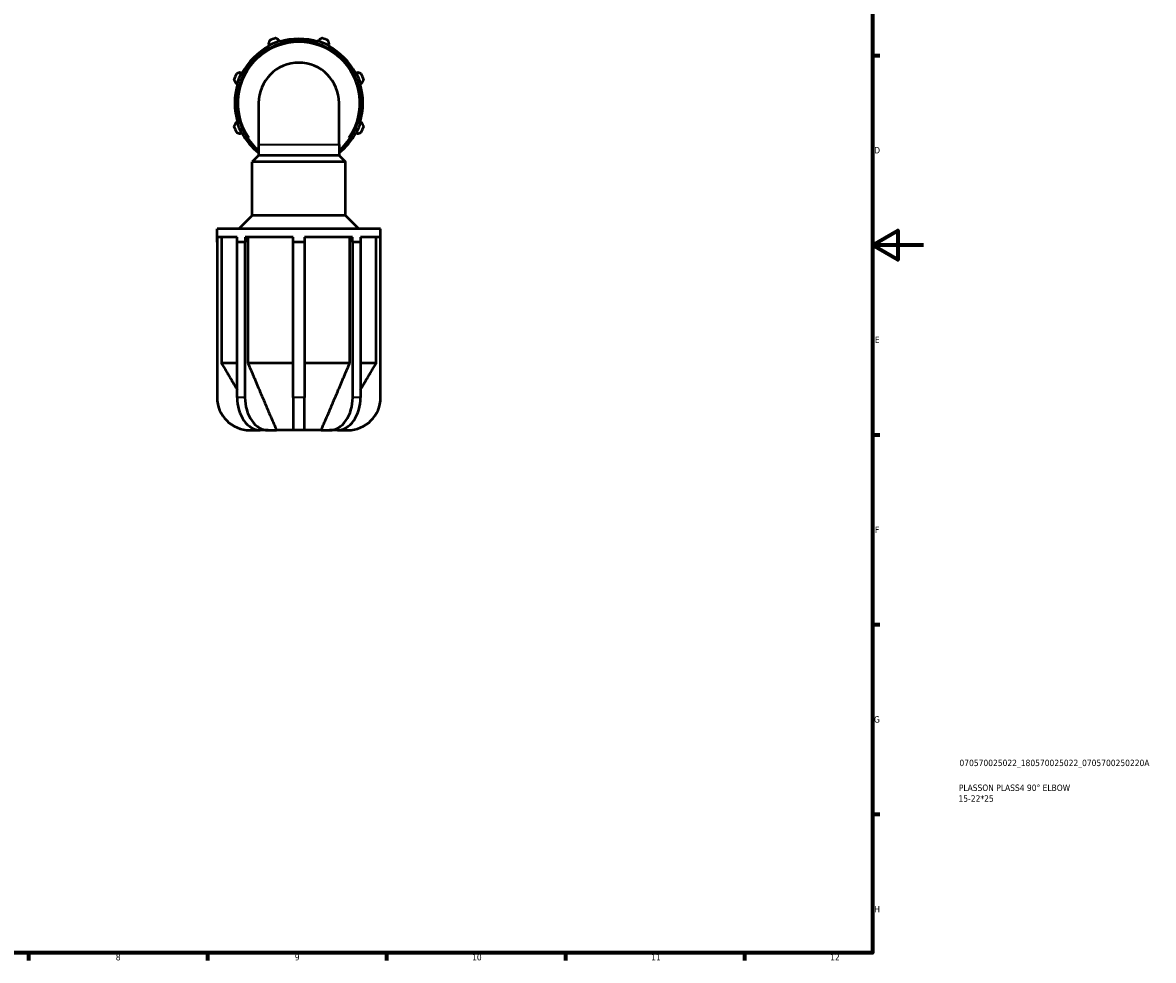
# Model space of a CAD drawing. Header units: millimetres. Extents: x 0 to 931, y 0 to 842.
# Tile 5 of 6: x 488 to 931, y 17 to 384. Entities that reach past the tile are written whole.
import ezdxf

# ---------------------------------------------------------------- set-up
doc = ezdxf.new("R2010")
doc.units = ezdxf.units.MM
for name, color, linetype, lineweight in [('Border (ISO)', 7, 'Continuous', 70), ('Title (ISO)', 7, 'Continuous', 50), ('Visible (ISO)', 7, 'Continuous', 50), ('Visible Narrow (ISO)', 7, 'Continuous', 35)]:
    doc.layers.add(name, color=color, linetype=linetype, lineweight=lineweight)
doc.styles.add('Note Text (ISO)', font='tahoma.ttf')

# ---------------------------------------------------------------- blocks, each defined once
blk = doc.blocks.new('Borders Default Border')
at = {"layer": 'Border (ISO)'}
for p, q in [((821, 371.25), (823.9, 371.25)), ((821, 222.75), (823.9, 222.75)), ((821, 148.5), (823.9, 148.5)), ((821, 74.25), (823.9, 74.25)), ((490.58, 20), (490.58, 17.1)), ((560.67, 20), (560.67, 17.1)), ((630.75, 20), (630.75, 17.1)), ((700.83, 20), (700.83, 17.1)), ((770.92, 20), (770.92, 17.1))]:
    blk.add_line(p, q, dxfattribs=at)
at = {"layer": 'Border (ISO)', "flags": 128}
for points in [[(20, 20), (20, 574), (821, 574), (821, 20), (20, 20)], [(841, 297), (821, 297), (831, 302.77), (831, 291.23), (821, 297)]]:
    blk.add_lwpolyline(points, dxfattribs=at)
at = {"layer": 'Border (ISO)', "color": 232, "true_color": 0xca0064, "char_height": 2.5, "attachment_point": 7, "style": 'Note Text (ISO)'}
for s, insert in [('D', (821.73, 332.88)), ('E', (821.94, 258.63)), ('F', (822, 184.38)), ('G', (821.61, 110.08)), ('H', (821.74, 35.88)), ('8', (524.81, 17.04)), ('9', (594.88, 17.05)), ('10', (664.29, 17.05)), ('11', (734.37, 17.1)), ('12', (804.46, 17.1))]:
    blk.add_mtext(s, dxfattribs=dict(at, insert=insert))
blk = doc.blocks.new('Title Blocks ISO')
at = {"layer": 'Title (ISO)', "color": 232, "true_color": 0xca0064, "style": 'Note Text (ISO)'}
for tag, p in [('PART_NUMBER_001', (34.08, 73.13)), ('DESCRIPTION_001', (33.84, 63.4)), ('DESCRIPTION_002', (33.71, 59.18))]:
    blk.add_attdef(tag, p, '', height=2.5, dxfattribs=at)

msp = doc.modelspace()

# ---------------------------------------------------------------- linework, layer by layer
at = {"layer": 'Visible (ISO)'}
for p, q in [((588.8318, 376.7782), (588.6695, 377.2932)), ((588.913, 376.5207), (588.8318, 376.7782)), ((604.0957, 376.7782), (604.0145, 376.5207)), ((604.258, 377.2932), (604.0957, 376.7782)), ((584.4952, 375.5642), (584.7446, 375.0852)), ((584.7446, 375.0852), (584.8692, 374.8457)), ((608.0583, 374.8457), (608.1829, 375.0852)), ((608.1829, 375.0852), (608.4323, 375.5642)), ((573.9514, 364.2921), (573.4724, 364.5414)), ((574.1909, 364.1674), (573.9514, 364.2921)), ((618.9761, 364.2921), (618.7366, 364.1674)), ((619.4551, 364.5414), (618.9761, 364.2921)), ((571.7434, 360.3672), (572.2584, 360.2048)), ((572.2584, 360.2048), (572.5159, 360.1236)), ((620.4116, 360.1236), (620.6691, 360.2048)), ((620.6691, 360.2048), (621.1841, 360.3672)), ((580.6883, 352.5729), (580.6883, 336.3729)), ((612.2392, 336.3729), (612.2392, 352.5729)), ((572.2584, 344.941), (571.7434, 344.7786)), ((572.5159, 345.0222), (572.2584, 344.941)), ((573.4724, 340.6044), (573.9514, 340.8537)), ((573.9514, 340.8537), (574.1909, 340.9784)), ((618.7366, 340.9784), (618.9761, 340.8537)), ((618.9761, 340.8537), (619.4551, 340.6044)), ((620.6691, 344.941), (620.4116, 345.0222)), ((621.1841, 344.7786), (620.6691, 344.941)), ((580.6883, 332.0929), (578.1683, 329.5729)), ((580.6883, 336.3729), (580.6883, 332.0929)), ((612.2392, 332.0929), (580.6883, 332.0929)), ((612.2392, 336.3729), (612.2392, 332.0929)), ((612.2392, 332.0929), (614.7592, 329.5729)), ((614.7592, 329.5729), (578.1683, 329.5729)), ((578.1683, 308.5729), (578.1683, 329.5729)), ((614.7592, 308.5729), (614.7592, 329.5729)), ((578.1683, 308.5729), (572.9183, 303.3229)), ((614.7592, 308.5729), (578.1683, 308.5729)), ((614.7592, 308.5729), (620.0092, 303.3229)), ((628.4637, 303.3229), (564.4637, 303.3229)), ((564.4637, 298.2029), (564.4637, 303.3229)), ((628.4637, 298.2029), (628.4637, 303.3229)), ((564.5367, 298.2029), (564.4637, 298.2029)), ((564.4637, 298.2029), (564.4637, 237.3729)), ((564.5367, 300.1229), (564.5367, 298.2029)), ((572.3606, 300.1229), (564.5367, 300.1229)), ((566.1406, 300.1229), (566.1406, 250.8229)), ((573.8363, 298.2029), (572.309, 298.2029)), ((572.309, 237.3729), (572.309, 298.2029)), ((572.3606, 298.2029), (572.3606, 300.1229)), ((575.3637, 298.2029), (573.8363, 298.2029)), ((575.4153, 298.2029), (575.3637, 298.2029)), ((575.3637, 298.2029), (575.3637, 237.3729)), ((575.4153, 300.1229), (575.4153, 298.2029)), ((594.3037, 300.1229), (575.4153, 300.1229)), ((576.5494, 300.1229), (576.5494, 250.8229)), ((594.3037, 298.2029), (594.3037, 300.1229)), ((596.4637, 298.2029), (594.3037, 298.2029)), ((594.3037, 237.3729), (594.3037, 298.2029)), ((598.6237, 298.2029), (596.4637, 298.2029)), ((598.6237, 300.1229), (598.6237, 298.2029)), ((617.5122, 300.1229), (598.6237, 300.1229)), ((598.6237, 298.2029), (598.6237, 237.3729)), ((616.3781, 250.8229), (616.3781, 300.1229)), ((617.5122, 298.2029), (617.5122, 300.1229)), ((617.5638, 298.2029), (617.5122, 298.2029)), ((619.0912, 298.2029), (617.5638, 298.2029)), ((617.5638, 237.3729), (617.5638, 298.2029)), ((620.6185, 298.2029), (619.0912, 298.2029)), ((620.5669, 300.1229), (620.5669, 298.2029)), ((628.3908, 300.1229), (620.5669, 300.1229)), ((620.6185, 298.2029), (620.6185, 237.3729)), ((626.7869, 250.8229), (626.7869, 300.1229)), ((628.3908, 298.2029), (628.3908, 300.1229)), ((628.4637, 298.2029), (628.3908, 298.2029)), ((628.4637, 237.3729), (628.4637, 298.2029)), ((572.309, 250.8229), (566.1406, 250.8229)), ((594.3037, 250.8229), (576.5494, 250.8229)), ((616.3781, 250.8229), (598.6237, 250.8229)), ((626.7869, 250.8229), (620.6185, 250.8229)), ((594.3037, 237.3729), (594.3037, 224.5729)), ((598.6237, 224.5729), (598.6237, 237.3729)), ((577.2637, 224.5729), (581.3599, 224.5729)), ((584.4146, 224.5729), (581.3599, 224.5729)), ((584.4146, 224.5729), (587.6902, 224.5729)), ((594.3037, 224.5729), (587.6902, 224.5729)), ((598.6237, 224.5729), (594.3037, 224.5729)), ((605.2373, 224.5729), (598.6237, 224.5729)), ((605.2373, 224.5729), (608.5128, 224.5729)), ((611.5675, 224.5729), (608.5128, 224.5729)), ((611.5675, 224.5729), (615.6637, 224.5729))]:
    msp.add_line(p, q, dxfattribs=at)
for centre, radius, start, end in [((596.4637, 352.5729), 24.3, 310.481075, 229.518925), ((596.4637, 352.5729), 25.38, 107.5, 117.5), ((596.4637, 352.5729), 27, 109.791984, 115.208016), ((596.4637, 352.5729), 25.11, 72.5, 107.5), ((596.4637, 352.5729), 25.38, 62.5, 72.5), ((596.4637, 352.5729), 27, 64.791984, 70.208016), ((596.4637, 352.5729), 25.11, 117.5, 152.5), ((596.4637, 352.5729), 25.11, 27.5, 62.5), ((596.4637, 352.5729), 15.7755, 0, 180), ((596.4637, 352.5729), 27, 154.791984, 160.208016), ((596.4637, 352.5729), 25.38, 152.5, 162.5), ((596.4637, 352.5729), 25.38, 17.5, 27.5), ((596.4637, 352.5729), 27, 19.791984, 25.208016), ((596.4637, 352.5729), 25.11, 162.5, 197.5), ((596.4637, 352.5729), 25.11, 342.5, 17.5), ((596.4637, 352.5729), 27, 199.791984, 205.208016), ((596.4637, 352.5729), 25.38, 197.5, 207.5), ((596.4637, 352.5729), 25.11, 207.5, 231.078502), ((596.4637, 352.5729), 25.11, 308.921498, 332.5), ((596.4637, 352.5729), 25.38, 332.5, 342.5), ((596.4637, 352.5729), 27, 334.791984, 340.208016), ((577.2637, 237.3729), 12.8, 180, 270), ((615.6637, 237.3729), 12.8, 270, 0)]:
    msp.add_arc(centre, radius, start, end, dxfattribs=at)
for centre, start_param, end_param in [((581.3599, 237.3729), 4.71238898, 6.28318531), ((584.4146, 237.3729), 4.71238898, 6.28318531), ((608.5128, 237.3729), 0, 1.57079633), ((611.5675, 237.3729), 0, 1.57079633)]:
    msp.add_ellipse(centre, major_axis=(0, -12.8), ratio=0.70710678, start_param=start_param, end_param=end_param, dxfattribs=at)
for points, weights in [([(584.9643, 377.0016), (584.725, 376.2682), (584.4952, 375.5642)], [1.01512586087, 1.0107903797, 1.00565180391]), ([(588.6695, 377.2932), (588.0092, 377.6286), (587.3214, 377.978)], [1.00565180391, 1.0107903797, 1.01512586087]), ([(605.6061, 377.978), (604.9183, 377.6286), (604.258, 377.2932)], [1.01512586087, 1.0107903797, 1.00565180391]), ([(608.4323, 375.5642), (608.2025, 376.2682), (607.9632, 377.0016)], [1.00565180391, 1.0107903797, 1.01512586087]), ([(573.4724, 364.5414), (572.7684, 364.3117), (572.035, 364.0724)], [1.00565180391, 1.0107903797, 1.01512586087]), ([(620.8925, 364.0724), (620.1591, 364.3117), (619.4551, 364.5414)], [1.01512586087, 1.0107903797, 1.00565180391]), ([(571.0587, 361.7153), (571.408, 361.0275), (571.7434, 360.3672)], [1.01512586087, 1.0107903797, 1.00565180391]), ([(621.1841, 360.3672), (621.5195, 361.0275), (621.8688, 361.7153)], [1.00565180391, 1.0107903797, 1.01512586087]), ([(571.7434, 344.7786), (571.408, 344.1183), (571.0587, 343.4305)], [1.00565180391, 1.0107903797, 1.01512586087]), ([(572.035, 341.0734), (572.7684, 340.8341), (573.4724, 340.6044)], [1.01512586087, 1.0107903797, 1.00565180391]), ([(619.4551, 340.6044), (620.1591, 340.8341), (620.8925, 341.0734)], [1.00565180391, 1.0107903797, 1.01512586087]), ([(621.8688, 343.4305), (621.5195, 344.1183), (621.1841, 344.7786)], [1.01512586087, 1.0107903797, 1.00565180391]), ([(566.1406, 250.8229), (569.5718, 245.0907), (572.309, 240.5245)], [1, 1.02076574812, 1.02868881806]), ([(576.5494, 250.8229), (584.0544, 233.0914), (587.6902, 224.5729)], [1, 1.06715364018, 1]), ([(605.2373, 224.5729), (608.8731, 233.0914), (616.3781, 250.8229)], [1, 1.0671536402, 1]), ([(620.6185, 240.5245), (623.3557, 245.0907), (626.7869, 250.8229)], [1.02868881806, 1.02076574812, 1])]:
    msp.add_rational_spline(points, weights, degree=2, dxfattribs=at)
at = {"layer": 'Visible Narrow (ISO)'}
for p, q in [((580.8825, 336.3729), (612.045, 336.3729)), ((575.2109, 237.3729), (572.4617, 237.3729)), ((598.4077, 237.3729), (594.5197, 237.3729)), ((620.4658, 237.3729), (617.7165, 237.3729))]:
    msp.add_line(p, q, dxfattribs=at)
msp.add_arc((596.4637, 352.5729), 23.8, 325.364832, 214.635168, dxfattribs=at)

# ---------------------------------------------------------------- block references
msp.add_blockref('Borders Default Border', (0, 0))
msp.add_blockref('Title Blocks ISO', (821, 20)).add_auto_attribs({'PART_NUMBER_001': '070570025022_180570025022_0705700250220A', 'DESCRIPTION_001': 'PLASSON PLASS4 90° ELBOW', 'DESCRIPTION_002': '15-22*25'})

doc.saveas('drawing.dxf')
